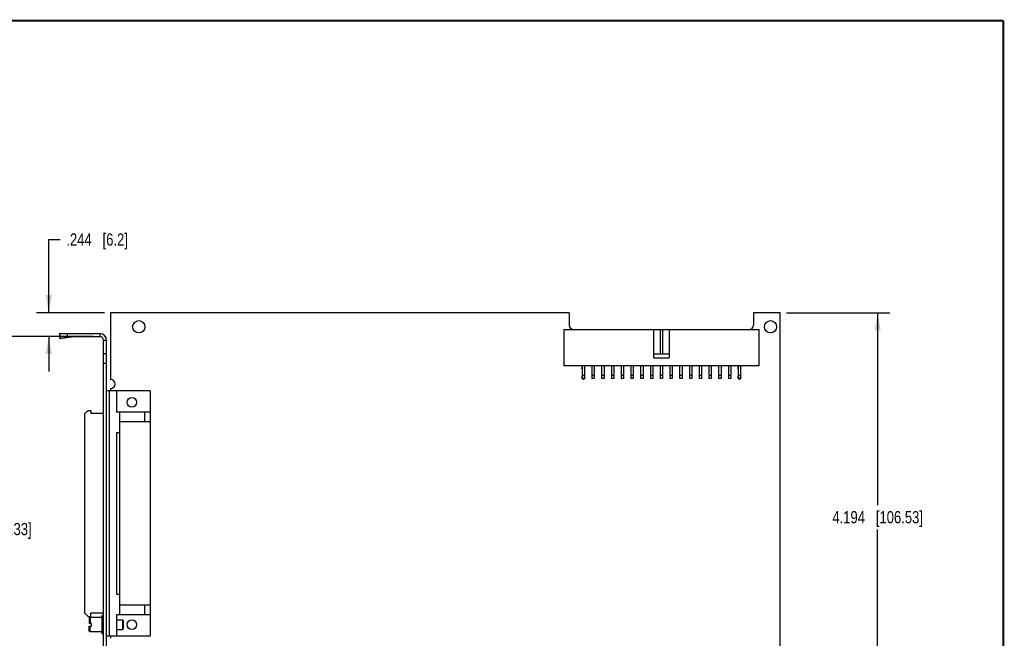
# Model space of a CAD drawing. Header units: inches. Extents: x 0.2 to 16.8, y 0.2 to 10.8.
# Tile 11 of 11: x 6.7 to 16.8, y 4.4 to 10.8. Entities that reach past the tile are written whole.
import ezdxf

# ---------------------------------------------------------------- set-up
doc = ezdxf.new("R2010")
doc.units = ezdxf.units.IN
doc.header["$LTSCALE"] = 0.935
doc.header["$MEASUREMENT"] = 0
doc.layers.get('0').update_dxf_attribs({"linetype": 'CONTINUOUS'})
doc.layers.add('DIMENSIONS', color=7, linetype='CONTINUOUS')
doc.styles.get("Standard").update_dxf_attribs({"font": 'txt', "width": 0.8})
doc.dimstyles.new('DIMSTYLE_1', dxfattribs={"dimtxt": 0.125, "dimasz": 0.18, "dimexe": 0.18, "dimexo": 0.0625, "dimgap": 0.09, "dimtad": 0, "dimtih": 1, "dimtoh": 1, "dimdec": 3, "dimzin": 4, "dimdsep": 46, "dimtxsty": 'STANDARD', "dimblk": '_FILLED', "dimblk1": '_FILLED', "dimblk2": '_FILLED', "dimcen": 0.09, "dimadec": 0, "dimazin": 0, "dimtp": 0.01, "dimtm": 0.01, "dimtfac": 1, "dimtdec": 3, "dimtofl": 0, "dimtmove": 0, "dimatfit": 3, "dimldrblk": '_FILLED', "dimfxl": 1, "dimtolj": 1, "dimtzin": 4, "dimarcsym": 0})

# ---------------------------------------------------------------- blocks, each defined once
blk = doc.blocks.new('_FILLED')
at = {"color": 0, "linetype": 'BYBLOCK'}
blk.add_solid([(0, 0), (-1, 0.174), (-1, -0.174)], dxfattribs=at)
blk = doc.blocks.new('*D0')
at = {"layer": 'DIMENSIONS', "color": 2, "linetype": 'CONTINUOUS'}
for p, q in [((14.525, 7.764), (15.586, 7.764)), ((15.461, 7.764), (15.461, 5.792)), ((15.461, 3.57), (15.461, 5.542)), ((12.356, 3.57), (15.586, 3.57))]:
    blk.add_line(p, q, dxfattribs=at)
at = {"layer": 'DIMENSIONS', "color": 2, "linetype": 'CONTINUOUS', "xscale": 0.18, "yscale": 0.18, "zscale": 0.18}
for p, rotation in [((15.461, 7.764), 90), ((15.461, 3.57), 270)]:
    blk.add_blockref('_FILLED', p, dxfattribs=dict(at, rotation=rotation))
at = {"layer": 'DIMENSIONS', "color": 2, "linetype": 'CONTINUOUS', "insert": (15.461, 5.73), "char_height": 0.125, "width": 1.425, "attachment_point": 2, "line_spacing_factor": 0.9}
blk.add_mtext('4.194{\\Ftxt.shx;\\W1.000000;\\H0.125000; }[106.53]', dxfattribs=at)
blk = doc.blocks.new('*D2')
at = {"layer": 'DIMENSIONS', "color": 2, "linetype": 'CONTINUOUS'}
for p, q in [((6.96, 7.764), (6.96, 8.514)), ((6.96, 8.514), (7.078, 8.514)), ((7.53, 7.764), (6.835, 7.764)), ((7.42, 7.52), (6.835, 7.52)), ((6.96, 7.52), (6.96, 7.16))]:
    blk.add_line(p, q, dxfattribs=at)
at = {"layer": 'DIMENSIONS', "color": 2, "linetype": 'CONTINUOUS', "xscale": 0.18, "yscale": 0.18, "zscale": 0.18}
for p, rotation in [((6.96, 7.764), 270), ((6.96, 7.52), 90)]:
    blk.add_blockref('_FILLED', p, dxfattribs=dict(at, rotation=rotation))
at = {"layer": 'DIMENSIONS', "color": 2, "linetype": 'CONTINUOUS', "insert": (7.14, 8.577), "char_height": 0.125, "width": 1.025, "attachment_point": 1, "line_spacing_factor": 0.9}
blk.add_mtext('.244{\\Ftxt.shx;\\W1.000000;\\H0.125000; }[6.2]', dxfattribs=at)
blk = doc.blocks.new('*D4')
at = {"layer": 'DIMENSIONS', "color": 2, "linetype": 'CONTINUOUS'}
for p, q in [((7.09, 7.52), (6.195, 7.52)), ((6.32, 7.52), (6.32, 5.67)), ((6.32, 3.57), (6.32, 5.42)), ((7.53, 3.57), (6.195, 3.57))]:
    blk.add_line(p, q, dxfattribs=at)
at = {"layer": 'DIMENSIONS', "color": 2, "linetype": 'CONTINUOUS', "xscale": 0.18, "yscale": 0.18, "zscale": 0.18}
for p, rotation in [((6.32, 7.52), 90), ((6.32, 3.57), 270)]:
    blk.add_blockref('_FILLED', p, dxfattribs=dict(at, rotation=rotation))
at = {"layer": 'DIMENSIONS', "color": 2, "linetype": 'CONTINUOUS', "insert": (6.32, 5.608), "char_height": 0.125, "width": 1.425, "attachment_point": 2, "line_spacing_factor": 0.9}
blk.add_mtext('3.950{\\Ftxt.shx;\\W1.000000;\\H0.125000; }[100.33]', dxfattribs=at)

msp = doc.modelspace()

# ---------------------------------------------------------------- linework, layer by layer
at = {"color": 7, "linetype": 'CONTINUOUS'}
for p, q in [((7.5926, 7.7644), (7.5926, 7.0794)), ((12.2976, 7.7644), (7.5926, 7.7644)), ((12.2976, 7.7644), (12.2976, 7.6374)), ((14.4626, 7.7644), (14.1876, 7.7644)), ((14.1876, 7.7644), (14.1876, 7.6374)), ((14.4626, 3.8954), (14.4626, 7.7644)), ((12.2426, 7.5904), (12.2426, 7.2204)), ((12.2426, 7.5904), (14.2426, 7.5904)), ((13.1626, 7.5904), (13.1626, 7.3004)), ((13.2301, 7.5904), (13.2301, 7.3404)), ((13.2551, 7.5904), (13.2551, 7.3404)), ((13.3226, 7.5904), (13.3226, 7.3004)), ((14.2426, 7.5904), (14.2426, 7.2204)), ((7.07, 7.5482), (7.0712, 7.5299)), ((7.07, 7.5482), (7.0726, 7.529)), ((7.0751, 7.5009), (7.0712, 7.5299)), ((7.0726, 7.5204), (7.0726, 7.5504)), ((7.0726, 7.5504), (7.4826, 7.5504)), ((7.0726, 7.5204), (7.4826, 7.5204)), ((7.0739, 7.5192), (7.0751, 7.5009)), ((7.0739, 7.5192), (7.2155, 7.5192)), ((7.0751, 7.5009), (7.2155, 7.5192)), ((7.1526, 7.5204), (7.1526, 7.5504)), ((7.4826, 7.5504), (7.4826, 7.5204)), ((7.5226, 2.9964), (7.5226, 7.4804)), ((7.5526, 7.4804), (7.5226, 7.4804)), ((7.5526, 2.9964), (7.5526, 7.4804)), ((7.5526, 7.3434), (7.5226, 7.3434)), ((13.3226, 7.3404), (13.1626, 7.3404)), ((13.1626, 7.3004), (13.3226, 7.3004)), ((7.5526, 7.2434), (7.5226, 7.2434)), ((14.2426, 7.2204), (12.2426, 7.2204)), ((12.4301, 7.2204), (12.4301, 7.0879)), ((12.4551, 7.2204), (12.4551, 7.0879)), ((12.5301, 7.2204), (12.5301, 7.0879)), ((12.5551, 7.2204), (12.5551, 7.0879)), ((12.6301, 7.2204), (12.6301, 7.0879)), ((12.6551, 7.2204), (12.6551, 7.0879)), ((12.7301, 7.2204), (12.7301, 7.0879)), ((12.7551, 7.2204), (12.7551, 7.0879)), ((12.8301, 7.2204), (12.8301, 7.0879)), ((12.8551, 7.2204), (12.8551, 7.0879)), ((12.9301, 7.2204), (12.9301, 7.0879)), ((12.9551, 7.2204), (12.9551, 7.0879)), ((13.0301, 7.2204), (13.0301, 7.0879)), ((13.0551, 7.2204), (13.0551, 7.0879)), ((13.1301, 7.2204), (13.1301, 7.0879)), ((13.1551, 7.2204), (13.1551, 7.0879)), ((13.2301, 7.2204), (13.2301, 7.0879)), ((13.2551, 7.2204), (13.2551, 7.0879)), ((13.3301, 7.2204), (13.3301, 7.0879)), ((13.3551, 7.2204), (13.3551, 7.0879)), ((13.4301, 7.2204), (13.4301, 7.0879)), ((13.4551, 7.2204), (13.4551, 7.0879)), ((13.5301, 7.2204), (13.5301, 7.0879)), ((13.5551, 7.2204), (13.5551, 7.0879)), ((13.6301, 7.2204), (13.6301, 7.0879)), ((13.6551, 7.2204), (13.6551, 7.0879)), ((13.7301, 7.2204), (13.7301, 7.0879)), ((13.7551, 7.2204), (13.7551, 7.0879)), ((13.8301, 7.2204), (13.8301, 7.0879)), ((13.8551, 7.2204), (13.8551, 7.0879)), ((13.9301, 7.2204), (13.9301, 7.0879)), ((13.9551, 7.2204), (13.9551, 7.0879)), ((14.0301, 7.2204), (14.0301, 7.0879)), ((14.0551, 7.2204), (14.0551, 7.0879)), ((12.4551, 7.1204), (12.4301, 7.1204)), ((12.4551, 7.0879), (12.4301, 7.0879)), ((12.5551, 7.1204), (12.5301, 7.1204)), ((12.5551, 7.0879), (12.5301, 7.0879)), ((12.6551, 7.1204), (12.6301, 7.1204)), ((12.6551, 7.0879), (12.6301, 7.0879)), ((12.7551, 7.1204), (12.7301, 7.1204)), ((12.7551, 7.0879), (12.7301, 7.0879)), ((12.8551, 7.1204), (12.8301, 7.1204)), ((12.8551, 7.0879), (12.8301, 7.0879)), ((12.9551, 7.1204), (12.9301, 7.1204)), ((12.9551, 7.0879), (12.9301, 7.0879)), ((13.0551, 7.1204), (13.0301, 7.1204)), ((13.0551, 7.0879), (13.0301, 7.0879)), ((13.1551, 7.1204), (13.1301, 7.1204)), ((13.1551, 7.0879), (13.1301, 7.0879)), ((13.2551, 7.1204), (13.2301, 7.1204)), ((13.2551, 7.0879), (13.2301, 7.0879)), ((13.3551, 7.1204), (13.3301, 7.1204)), ((13.3551, 7.0879), (13.3301, 7.0879)), ((13.4551, 7.1204), (13.4301, 7.1204)), ((13.4551, 7.0879), (13.4301, 7.0879)), ((13.5551, 7.1204), (13.5301, 7.1204)), ((13.5551, 7.0879), (13.5301, 7.0879)), ((13.6551, 7.1204), (13.6301, 7.1204)), ((13.6551, 7.0879), (13.6301, 7.0879)), ((13.7551, 7.1204), (13.7301, 7.1204)), ((13.7551, 7.0879), (13.7301, 7.0879)), ((13.8551, 7.1204), (13.8301, 7.1204)), ((13.8551, 7.0879), (13.8301, 7.0879)), ((13.9551, 7.1204), (13.9301, 7.1204)), ((13.9551, 7.0879), (13.9301, 7.0879)), ((14.0551, 7.1204), (14.0301, 7.1204)), ((14.0551, 7.0879), (14.0301, 7.0879)), ((7.5926, 6.9854), (7.5926, 6.9633)), ((8.0003, 6.9633), (7.5526, 6.9633)), ((7.5791, 6.9633), (7.5791, 4.4476)), ((7.6559, 6.9633), (7.6559, 6.7458)), ((8.0003, 6.9633), (8.0003, 4.4476)), ((7.3311, 6.7291), (7.3645, 6.7625)), ((7.3311, 4.6818), (7.3311, 6.7291)), ((7.3645, 6.7625), (7.3901, 6.7625)), ((7.3901, 6.7625), (7.3901, 6.7291)), ((7.5226, 6.7291), (7.3901, 6.7291)), ((8.0003, 6.7458), (7.6559, 6.7458)), ((7.6874, 4.6651), (7.6874, 6.7458)), ((7.9413, 6.7458), (7.9413, 6.6464)), ((8.0003, 6.6464), (7.6874, 6.6464)), ((7.6559, 6.5322), (7.6559, 4.8787)), ((7.6874, 6.5322), (7.6559, 6.5322)), ((7.6559, 4.8787), (7.6874, 4.8787)), ((8.0003, 4.7645), (7.6874, 4.7645)), ((7.9413, 4.7645), (7.9413, 4.6651)), ((7.3311, 4.6818), (7.3645, 4.6483)), ((7.3645, 4.6483), (7.3901, 4.6483)), ((7.3901, 4.6483), (7.3901, 4.6818)), ((7.5226, 4.6818), (7.3901, 4.6818)), ((7.5076, 4.4704), (7.5076, 4.6604)), ((7.5226, 4.6604), (7.5076, 4.6604)), ((7.6559, 4.6651), (7.6559, 4.4476)), ((8.0003, 4.6651), (7.6559, 4.6651)), ((7.3836, 4.6404), (7.3746, 4.6314)), ((7.3746, 4.6314), (7.3746, 4.5781)), ((7.3976, 4.5781), (7.3746, 4.5781)), ((7.3746, 4.4994), (7.3746, 4.5511)), ((7.3746, 4.5511), (7.3976, 4.5511)), ((7.3836, 4.6404), (7.3836, 4.5781)), ((7.5076, 4.6404), (7.3836, 4.6404)), ((7.3836, 4.4904), (7.3836, 4.5511)), ((7.3976, 4.5511), (7.3976, 4.5781)), ((7.6559, 4.6146), (7.7176, 4.6146)), ((7.7176, 4.6146), (7.7176, 4.5162)), ((7.7176, 4.6146), (7.7226, 4.6096)), ((7.7226, 4.6096), (7.7226, 4.5212)), ((7.3836, 4.4904), (7.3746, 4.4994)), ((7.5076, 4.4904), (7.3836, 4.4904)), ((7.5226, 4.4704), (7.5076, 4.4704)), ((8.0003, 4.4476), (7.5526, 4.4476)), ((7.5926, 4.4476), (7.5926, 4.4254)), ((7.6559, 4.5162), (7.7176, 4.5162)), ((7.7176, 4.5162), (7.7226, 4.5212))]:
    msp.add_line(p, q, dxfattribs=at)
at = {"color": 7, "linetype": 'CONTINUOUS', "const_width": 0.02}
for points in [[(16.75, 10.7586), (0.25, 10.7586)], [(16.75, 0.2586), (16.75, 10.7586)]]:
    msp.add_lwpolyline(points, dxfattribs=at)
at = {"color": 7, "linetype": 'CONTINUOUS'}
for centre, radius in [((7.8826, 7.6204), 0.0625), ((14.3626, 7.6204), 0.0625), ((7.8116, 6.8452), 0.0492), ((7.8116, 4.5657), 0.0492)]:
    msp.add_circle(centre, radius, dxfattribs=at)
for centre, radius, start, end in [((12.3446, 7.6374), 0.047, 180, 270), ((14.1406, 7.6374), 0.047, 270, 360), ((7.2376, 7.3156), 0.2048, 90.01352, 96.1856), ((7.4826, 7.4804), 0.07, 0, 90), ((7.4826, 7.4804), 0.04, 0, 90), ((12.4426, 7.2004), 0.0175, 135.58469, 224.41531), ((12.4426, 7.2004), 0.0175, 315.58469, 44.41531), ((14.0426, 7.2004), 0.0175, 135.58469, 224.41531), ((14.0426, 7.2004), 0.0175, 315.58469, 44.41531), ((7.5926, 7.0324), 0.047, 270, 90), ((12.4426, 7.1004), 0.0175, 135.58469, 224.41531), ((12.4426, 7.1004), 0.0175, 225.58469, 314.41531), ((12.4426, 7.1004), 0.0175, 315.58469, 44.41531), ((14.0426, 7.1004), 0.0175, 135.58469, 224.41531), ((14.0426, 7.1004), 0.0175, 225.58469, 314.41531), ((14.0426, 7.1004), 0.0175, 315.58469, 44.41531)]:
    msp.add_arc(centre, radius, start, end, dxfattribs=at)
for points, knots in [([(7.0726, 7.5504), (7.0725, 7.5504), (7.0722, 7.5504), (7.0719, 7.5503), (7.0715, 7.5501), (7.0712, 7.5499), (7.0709, 7.5496), (7.0706, 7.5492), (7.0703, 7.5487), (7.0701, 7.5484), (7.07, 7.5482)], [0, 0, 0, 0, 0.0945189, 0.1927049, 0.297814, 0.4124963, 0.5387748, 0.6781322, 0.8316326, 1, 1, 1, 1]), ([(7.0726, 7.5204), (7.0726, 7.5204), (7.0727, 7.5204), (7.0729, 7.5204), (7.073, 7.5203), (7.0732, 7.5201), (7.0734, 7.52), (7.0735, 7.5198), (7.0737, 7.5195), (7.0738, 7.5193), (7.0739, 7.5192)], [0, 0, 0, 0, 0.0858089, 0.1766708, 0.276839, 0.3895011, 0.5168817, 0.6604937, 0.8213219, 1, 1, 1, 1])]:
    msp.add_open_spline(points, degree=3, knots=knots, dxfattribs=at)

# ---------------------------------------------------------------- dimensions: what is measured, and where the dimension line sits
at = {"layer": 'DIMENSIONS', "color": 2, "linetype": 'CONTINUOUS'}
for base, p1, p2, angle, picture, middle in [((6.9604, 7.7644), (7.4201, 7.5204), (7.5301, 7.7644), 90, '*D2', (7.6529, 8.5144)), ((15.4612, 3.5704), (14.5251, 7.7644), (12.3561, 3.5704), 270, '*D0', (15.3112, 5.6674)), ((6.32, 3.5704), (7.0901, 7.5204), (7.5301, 3.5704), 270, '*D4', (6.17, 5.5454))]:
    dim = msp.add_linear_dim(base=base, p1=p1, p2=p2, angle=angle, dimstyle='DIMSTYLE_1', dxfattribs=at)
    dim.commit()
    dim.dimension.update_dxf_attribs({"geometry": picture, "text_midpoint": middle, "dimtype": 160})

doc.saveas('drawing.dxf')
